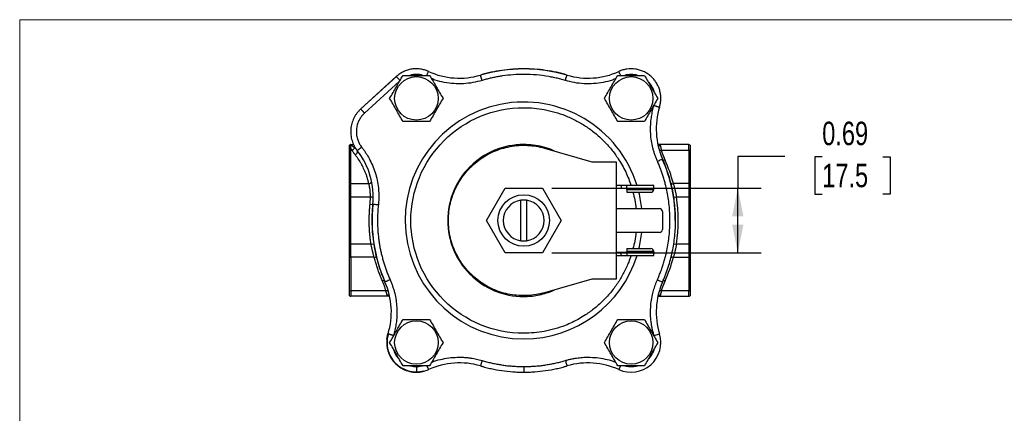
# Model space of a CAD drawing. Header units: inches. Extents: x 0 to 22, y 0 to 17.
# Tile 6 of 13: x 0 to 10.5, y 12.8 to 17. Entities that reach past the tile are written whole.
import ezdxf

# ---------------------------------------------------------------- set-up
doc = ezdxf.new("R2010")
doc.units = ezdxf.units.IN
doc.header["$LTSCALE"] = 2
doc.header["$MEASUREMENT"] = 0
doc.linetypes.add('SLD-Solid', pattern=[0])
doc.layers.add('DIMENSIONS', color=140, linetype='SLD-Solid', lineweight=25)
doc.layers.add('SLD-DEFPOINTS', color=7, linetype='Continuous')
doc.styles.add('SLDTEXTSTYLE0', font='TXT', dxfattribs={"width": 0.75})
doc.dimstyles.new('SLDDIMSTYLE6', dxfattribs={"dimtxt": 0.25, "dimasz": 0.3, "dimexe": 0, "dimexo": 0.0625, "dimgap": 0.0625, "dimtad": 0, "dimtih": 1, "dimtoh": 1, "dimrnd": 1e-09, "dimdsep": 46, "dimtxsty": 'SLDTEXTSTYLE0', "dimsah": 1, "dimcen": 0.09, "dimadec": 0, "dimazin": 2, "dimtfac": 1, "dimtofl": 0, "dimtmove": 0, "dimatfit": 3, "dimfxl": 0, "dimfrac": 2, "dimtolj": 1, "dimtzin": 12, "dimarcsym": 0})

# ---------------------------------------------------------------- blocks, each defined once
blk = doc.blocks.new('Block2')
at = {"color": 7, "linetype": 'SLD-Solid', "lineweight": 18}
for p in [(22, 17), (0, 0)]:
    blk.add_line(p, (0, 17), dxfattribs=at)
blk = doc.blocks.new('_D_7')
at = {"layer": 'DIMENSIONS'}
for p, q in [((8.132, 15.544), (7.632, 15.544)), ((7.632, 15.544), (7.632, 15.207)), ((8.529, 15.542), (8.452, 15.542)), ((8.452, 15.542), (8.452, 15.145)), ((9.175, 15.542), (9.251, 15.542)), ((9.251, 15.542), (9.251, 15.145)), ((5.656, 15.207), (7.882, 15.207)), ((7.632, 14.52), (7.632, 15.207)), ((8.452, 15.145), (8.529, 15.145)), ((9.251, 15.145), (9.175, 15.145)), ((5.656, 14.52), (7.882, 14.52))]:
    blk.add_line(p, q, dxfattribs=at)
for points in [[(7.632, 15.207), (7.572, 14.907), (7.692, 14.907)], [(7.632, 14.52), (7.692, 14.82), (7.572, 14.82)]]:
    blk.add_solid(points, dxfattribs=at)
at = {"layer": 'DIMENSIONS', "char_height": 0.25, "attachment_point": 1, "style": 'SLDTEXTSTYLE0'}
for s, insert in [('0.69', (8.529, 15.915)), ('17.5', (8.529, 15.468))]:
    blk.add_mtext(s, dxfattribs=dict(at, insert=insert))

msp = doc.modelspace()

# ---------------------------------------------------------------- linework, layer by layer
for p, q in [((6.368, 16.445), (6.366, 16.449)), ((3.624, 16.05), (4.002, 16.395)), ((4.003, 16.395), (3.625, 16.05)), ((4.038, 16.346), (3.665, 16.006)), ((6.742, 16.088), (6.745, 16.098)), ((3.505, 15.61), (3.505, 15.628)), ((3.505, 15.253), (3.505, 15.61)), ((3.521, 15.613), (3.521, 15.631)), ((3.521, 15.256), (3.521, 15.613)), ((3.521, 15.613), (3.532, 15.613)), ((5.578, 15.633), (6.079, 15.489)), ((7.111, 15.671), (6.806, 15.671)), ((6.821, 15.613), (7.111, 15.613)), ((7.111, 15.613), (7.111, 15.671)), ((7.111, 15.613), (7.111, 15.256)), ((7.127, 15.666), (7.127, 15.61)), ((7.127, 15.61), (7.127, 15.253)), ((6.079, 15.489), (6.339, 15.489)), ((6.339, 15.489), (6.339, 14.239)), ((3.505, 15.116), (3.505, 15.253)), ((3.521, 15.116), (3.521, 15.256)), ((3.521, 15.256), (3.711, 15.256)), ((4.96, 14.864), (5.159, 15.207)), ((5.159, 15.207), (5.556, 15.207)), ((5.556, 15.207), (5.754, 14.864)), ((6.393, 15.235), (6.339, 15.235)), ((6.393, 15.203), (6.339, 15.203)), ((6.393, 15.235), (6.393, 15.203)), ((6.453, 15.205), (6.453, 15.235)), ((6.739, 15.235), (6.453, 15.235)), ((6.453, 15.203), (6.453, 15.205)), ((6.453, 15.205), (6.739, 15.205)), ((6.739, 15.203), (6.453, 15.203)), ((6.453, 15.194), (6.739, 15.194)), ((6.453, 15.194), (6.453, 15.164)), ((6.739, 15.205), (6.739, 15.235)), ((6.739, 15.203), (6.739, 15.205)), ((7.111, 15.256), (6.947, 15.256)), ((7.111, 15.256), (7.111, 15.116)), ((7.127, 15.253), (7.127, 15.116)), ((3.505, 14.611), (3.505, 15.116)), ((3.505, 15.116), (3.521, 15.116)), ((3.521, 14.611), (3.521, 15.116)), ((3.521, 15.116), (3.728, 15.116)), ((3.728, 15.116), (3.757, 15.116)), ((5.327, 14.649), (5.327, 15.079)), ((5.387, 15.079), (5.387, 14.649)), ((6.453, 15.164), (6.709, 15.164)), ((6.949, 15.112), (6.98, 15.116)), ((6.98, 15.116), (7.111, 15.116)), ((7.111, 15.116), (7.111, 14.611)), ((7.127, 15.116), (7.111, 15.116)), ((7.127, 15.116), (7.127, 14.611)), ((3.724, 15.037), (3.755, 15.034)), ((6.339, 14.99), (6.8, 14.99)), ((5.159, 14.52), (4.96, 14.864)), ((5.754, 14.864), (5.556, 14.52)), ((6.83, 14.96), (6.83, 14.767)), ((6.8, 14.737), (6.339, 14.737)), ((3.505, 14.611), (3.521, 14.611)), ((3.505, 14.475), (3.505, 14.611)), ((3.734, 14.611), (3.521, 14.611)), ((3.521, 14.472), (3.521, 14.611)), ((3.734, 14.611), (3.765, 14.616)), ((6.453, 14.564), (6.709, 14.564)), ((6.453, 14.564), (6.453, 14.534)), ((6.949, 14.616), (6.98, 14.611)), ((7.111, 14.611), (6.98, 14.611)), ((7.111, 14.611), (7.111, 14.472)), ((7.127, 14.611), (7.111, 14.611)), ((7.127, 14.611), (7.127, 14.475)), ((3.505, 14.118), (3.505, 14.475)), ((3.768, 14.472), (3.521, 14.472)), ((3.521, 14.472), (3.521, 14.114)), ((5.556, 14.52), (5.159, 14.52)), ((6.339, 14.525), (6.393, 14.525)), ((6.339, 14.493), (6.393, 14.493)), ((6.393, 14.493), (6.393, 14.525)), ((6.739, 14.534), (6.453, 14.534)), ((6.453, 14.525), (6.739, 14.525)), ((6.453, 14.523), (6.453, 14.525)), ((6.739, 14.523), (6.453, 14.523)), ((6.453, 14.523), (6.453, 14.493)), ((6.453, 14.493), (6.739, 14.493)), ((6.739, 14.525), (6.739, 14.523)), ((6.739, 14.493), (6.739, 14.523)), ((6.947, 14.472), (7.111, 14.472)), ((7.111, 14.472), (7.111, 14.114)), ((7.127, 14.475), (7.127, 14.118)), ((6.079, 14.239), (5.578, 14.095)), ((6.339, 14.239), (6.079, 14.239)), ((6.777, 14.233), (6.832, 14.209)), ((3.505, 14.061), (3.505, 14.118)), ((3.893, 14.114), (3.521, 14.114)), ((3.521, 14.114), (3.521, 14.057)), ((3.908, 14.057), (3.521, 14.057)), ((6.806, 14.057), (7.111, 14.057)), ((7.111, 14.114), (6.821, 14.114)), ((7.111, 14.057), (7.111, 14.114)), ((7.127, 14.118), (7.127, 14.061)), ((3.972, 13.64), (3.97, 13.631)), ((6.742, 13.64), (6.8, 13.658)), ((6.745, 13.629), (6.742, 13.64)), ((4.328, 13.319), (4.346, 13.278)), ((6.386, 13.319), (6.368, 13.278))]:
    msp.add_line(p, q)
at = {"flags": 128}
for points in [[(3.56, 15.637), (3.56, 15.644), (3.561, 15.647)], [(3.564, 15.564), (3.571, 15.568), (3.578, 15.572), (3.583, 15.578), (3.587, 15.584), (3.59, 15.59), (3.591, 15.596), (3.591, 15.601), (3.589, 15.605)], [(3.902, 13.6), (3.904, 13.62), (3.914, 13.659)]]:
    msp.add_lwpolyline(points, dxfattribs=at)
for centre, radius in [((4.216, 16.163), 0.231), ((6.499, 16.163), 0.231), ((5.357, 14.864), 0.274), ((4.216, 13.565), 0.231), ((6.499, 13.565), 0.231)]:
    msp.add_circle(centre, radius)
for centre, radius, start, end in [((4.673, 17.165), 0.787, 245.4682, 286.5506), ((5.357, 14.864), 1.612, 73.5329, 106.4974), ((6.041, 17.165), 0.787, 253.4494, 294.5318), ((5.357, 14.864), 1.26, 17.1242, 270), ((7.552, 15.838), 0.787, 162.8532, 203.9356), ((3.521, 15.64), 0.031, 90, 121.073), ((3.521, 15.624), 0.0328, 99.9828, 118.7168), ((3.521, 15.594), 0.037, 89.7404, 115.3404), ((3.521, 15.572), 0.0411, 89.6752, 112.5679), ((3.521, 15.649), 0.022, 90.1023, 112.4189), ((3.507, 15.689), 0.0338, 283.3456, 305.78), ((3.545, 15.647), 0.0237, 91.1325, 140.6858), ((3.522, 15.652), 0.0406, 283.788, 338.1804), ((2.97, 15.119), 0.787, 353.886, 38.2142), ((6.768, 15.642), 0.0293, 44.1169, 58.0816), ((6.808, 15.687), 0.0316, 233.0424, 272.1318), ((6.815, 15.643), 0.0306, 230.4402, 281.2371), ((7.111, 15.64), 0.031, 58.927, 90), ((7.111, 15.572), 0.0411, 67.4321, 90.3248), ((5.357, 14.864), 1.611, 0, 23.9019), ((6.85, 15.53), 0.024, 213.3084, 290.1392), ((3.521, 15.215), 0.0411, 89.6752, 112.5679), ((3.709, 15.29), 0.034, 272.3363, 338.3442), ((6.709, 15.194), 0.03, 270, 0), ((6.94, 15.28), 0.0256, 204.4878, 285.1374), ((7.111, 15.215), 0.0411, 67.4321, 90.3248), ((5.357, 14.864), 0.217, 97.9454, 262.0546), ((5.357, 14.864), 0.217, 82.0546, 97.9454), ((5.357, 14.864), 0.217, 277.9454, 82.0546), ((5.357, 14.864), 1.26, 5.762, 13.7741), ((5.357, 14.864), 1.612, 173.947, 203.8327), ((6.8, 14.96), 0.03, 0, 90), ((6.8, 14.767), 0.03, 270, 0), ((5.357, 14.864), 1.26, 346.2259, 354.238), ((5.357, 14.864), 0.217, 262.0546, 277.9454), ((6.709, 14.534), 0.03, 0, 90), ((3.521, 14.513), 0.0411, 247.4321, 270.3248), ((3.774, 14.447), 0.0256, 24.4878, 105.1374), ((5.357, 14.864), 1.26, 270, 342.8758), ((6.94, 14.447), 0.0256, 74.8626, 155.5122), ((7.111, 14.513), 0.0411, 269.6752, 292.5679), ((3.863, 14.199), 0.024, 33.2414, 110.0997), ((3.163, 13.89), 0.787, 342.8532, 23.9356), ((7.552, 13.89), 0.787, 156.0644, 197.1468), ((6.85, 14.198), 0.024, 69.8608, 146.6916), ((3.521, 14.156), 0.0411, 247.4321, 270.3248), ((3.521, 14.088), 0.031, 238.927, 270), ((3.899, 14.085), 0.0303, 48.1912, 101.3135), ((3.906, 14.04), 0.0316, 53.0577, 92.0968), ((3.945, 14.086), 0.0292, 224.0913, 239.8087), ((6.768, 14.086), 0.0293, 301.9184, 315.8831), ((6.808, 14.04), 0.0316, 87.8682, 126.9576), ((6.815, 14.084), 0.0306, 78.7629, 129.5598), ((7.111, 14.156), 0.0411, 269.6752, 292.5679), ((7.111, 14.088), 0.031, 270, 301.073), ((4.215, 13.565), 0.311, 164.6514, 284.7876), ((6.499, 13.565), 0.315, 245.4682, 17.1468), ((4.673, 12.562), 0.787, 73.4494, 114.5318), ((6.041, 12.562), 0.787, 65.4682, 106.5506), ((4.216, 13.565), 0.315, 270, 294.5318)]:
    msp.add_arc(centre, radius, start, end)
for points, knots in [([(4.346, 16.449), (4.345, 16.45), (4.343, 16.451), (4.339, 16.452), (4.338, 16.453), (4.332, 16.455), (4.329, 16.457), (4.318, 16.461), (4.311, 16.463), (4.289, 16.469), (4.274, 16.473), (4.243, 16.477), (4.228, 16.478), (4.197, 16.478), (4.182, 16.476), (4.152, 16.472), (4.137, 16.468), (4.107, 16.459), (4.093, 16.453), (4.066, 16.44), (4.052, 16.433), (4.033, 16.42), (4.027, 16.415), (4.018, 16.408), (4.015, 16.406), (4.01, 16.402), (4.009, 16.401), (4.006, 16.398), (4.004, 16.397), (4.003, 16.395)], [0, 0, 0, 0, 0.015625, 0.015625, 0.03125, 0.03125, 0.0625, 0.0625, 0.125, 0.125, 0.25, 0.25, 0.375, 0.375, 0.5, 0.5, 0.625, 0.625, 0.75, 0.75, 0.875, 0.875, 0.9375, 0.9375, 0.96875, 0.96875, 0.984375, 0.984375, 1, 1, 1, 1]), ([(4.328, 16.408), (4.329, 16.411), (4.333, 16.42), (4.34, 16.434), (4.345, 16.447), (4.346, 16.448), (4.346, 16.449)], [0, 0, 0, 0, 0.104524, 0.403016, 0.701508, 1, 1, 1, 1]), ([(5.817, 16.411), (5.808, 16.414), (5.798, 16.416), (5.779, 16.422), (5.77, 16.424), (5.742, 16.431), (5.723, 16.436), (5.666, 16.448), (5.628, 16.455), (5.55, 16.467), (5.512, 16.471), (5.434, 16.476), (5.395, 16.478), (5.317, 16.478), (5.278, 16.476), (5.201, 16.471), (5.162, 16.466), (5.048, 16.45), (4.972, 16.433), (4.897, 16.411)], [0, 0, 0, 0, 0.03125, 0.03125, 0.0625, 0.0625, 0.125, 0.125, 0.25, 0.25, 0.375, 0.375, 0.5, 0.5, 0.625, 0.625, 0.75, 0.75, 1, 1, 1, 1]), ([(6.8, 16.07), (6.8, 16.071), (6.8, 16.071), (6.801, 16.073), (6.801, 16.074), (6.802, 16.077), (6.802, 16.079), (6.804, 16.084), (6.805, 16.088), (6.807, 16.099), (6.809, 16.106), (6.812, 16.129), (6.813, 16.144), (6.814, 16.174), (6.813, 16.189), (6.809, 16.219), (6.806, 16.234), (6.798, 16.263), (6.793, 16.277), (6.78, 16.305), (6.773, 16.318), (6.757, 16.343), (6.748, 16.355), (6.729, 16.379), (6.718, 16.389), (6.695, 16.409), (6.683, 16.418), (6.658, 16.435), (6.645, 16.442), (6.617, 16.455), (6.603, 16.46), (6.574, 16.469), (6.56, 16.472), (6.515, 16.479), (6.485, 16.479), (6.439, 16.473), (6.425, 16.469), (6.403, 16.463), (6.396, 16.461), (6.385, 16.457), (6.382, 16.455), (6.376, 16.453), (6.375, 16.452), (6.371, 16.451), (6.369, 16.45), (6.368, 16.449)], [0, 0, 0, 0, 0.003906, 0.003906, 0.007812, 0.007812, 0.015625, 0.015625, 0.03125, 0.03125, 0.0625, 0.0625, 0.125, 0.125, 0.1875, 0.1875, 0.25, 0.25, 0.3125, 0.3125, 0.375, 0.375, 0.4375, 0.4375, 0.5, 0.5, 0.5625, 0.5625, 0.625, 0.625, 0.6875, 0.6875, 0.75, 0.75, 0.875, 0.875, 0.9375, 0.9375, 0.96875, 0.96875, 0.984375, 0.984375, 0.992188, 0.992188, 1, 1, 1, 1]), ([(6.386, 16.408), (6.385, 16.411), (6.381, 16.42), (6.375, 16.434), (6.369, 16.447), (6.368, 16.448), (6.368, 16.449)], [0, 0, 0, 0, 0.104548, 0.403032, 0.701516, 1, 1, 1, 1]), ([(4.003, 16.395), (4.003, 16.395), (4.004, 16.395), (4.008, 16.39), (4.011, 16.387), (4.019, 16.378), (4.024, 16.373), (4.034, 16.362), (4.039, 16.356), (4.044, 16.351)], [0, 0, 0, 0, 0.25, 0.25, 0.5, 0.5, 0.75, 0.75, 1, 1, 1, 1]), ([(4.074, 16.408), (4.121, 16.408), (4.168, 16.408), (4.263, 16.408), (4.31, 16.408), (4.357, 16.408)], [0, 0, 0, 0, 0.5, 0.5, 1, 1, 1, 1]), ([(4.284, 16.408), (4.273, 16.411), (4.25, 16.417), (4.213, 16.418), (4.179, 16.416), (4.158, 16.411), (4.148, 16.408)], [0, 0, 0, 0, 0.248093, 0.519123, 0.790309, 1, 1, 1, 1]), ([(4.914, 16.353), (4.882, 16.345), (4.817, 16.328), (4.716, 16.317), (4.614, 16.318), (4.513, 16.332), (4.434, 16.35), (4.39, 16.368), (4.378, 16.373)], [0, 0, 0, 0, 0.183438, 0.368535, 0.554986, 0.741403, 0.926518, 1, 1, 1, 1]), ([(4.914, 16.353), (4.912, 16.361), (4.91, 16.368), (4.906, 16.382), (4.904, 16.389), (4.901, 16.399), (4.899, 16.404), (4.898, 16.409), (4.897, 16.411), (4.897, 16.411)], [0, 0, 0, 0, 0.25, 0.25, 0.5, 0.5, 0.75, 0.75, 1, 1, 1, 1]), ([(5.8, 16.353), (5.791, 16.356), (5.775, 16.361), (5.75, 16.367), (5.725, 16.374), (5.7, 16.379), (5.675, 16.385), (5.65, 16.39), (5.589, 16.401), (5.491, 16.414), (5.364, 16.419), (5.244, 16.415), (5.155, 16.405), (5.089, 16.395), (5.045, 16.386), (5.001, 16.377), (4.958, 16.366), (4.929, 16.357), (4.914, 16.353)], [0, 0, 0, 0, 0.028789, 0.057508, 0.086165, 0.114767, 0.143323, 0.171839, 0.200325, 0.350479, 0.500802, 0.625661, 0.750544, 0.800213, 0.849952, 0.899802, 0.949804, 1, 1, 1, 1]), ([(5.8, 16.353), (5.802, 16.36), (5.804, 16.367), (5.808, 16.382), (5.81, 16.388), (5.813, 16.4), (5.815, 16.404), (5.816, 16.41), (5.817, 16.411), (5.817, 16.411)], [0, 0, 0, 0, 0.25, 0.25, 0.5, 0.5, 0.75, 0.75, 1, 1, 1, 1]), ([(6.336, 16.373), (6.324, 16.368), (6.28, 16.35), (6.201, 16.332), (6.1, 16.318), (5.998, 16.317), (5.897, 16.328), (5.832, 16.345), (5.8, 16.353)], [0, 0, 0, 0, 0.073466, 0.258564, 0.445015, 0.631431, 0.816546, 1, 1, 1, 1]), ([(6.357, 16.408), (6.404, 16.408), (6.451, 16.408), (6.546, 16.408), (6.593, 16.408), (6.64, 16.408)], [0, 0, 0, 0, 0.5, 0.5, 1, 1, 1, 1]), ([(6.566, 16.408), (6.556, 16.411), (6.534, 16.416), (6.499, 16.418), (6.464, 16.416), (6.441, 16.411), (6.43, 16.408)], [0, 0, 0, 0, 0.227755, 0.49337, 0.759141, 1, 1, 1, 1]), ([(6.745, 16.227), (6.745, 16.229), (6.742, 16.242), (6.732, 16.267), (6.715, 16.299), (6.697, 16.325), (6.683, 16.338), (6.678, 16.343)], [0, 0, 0, 0, 0.038637, 0.307671, 0.576861, 0.845934, 1, 1, 1, 1]), ([(3.625, 16.05), (3.624, 16.049), (3.623, 16.049), (3.621, 16.047), (3.62, 16.046), (3.617, 16.043), (3.615, 16.042), (3.61, 16.036), (3.607, 16.032), (3.596, 16.021), (3.59, 16.013), (3.578, 15.997), (3.572, 15.989), (3.561, 15.971), (3.556, 15.962), (3.543, 15.935), (3.535, 15.916), (3.527, 15.886), (3.525, 15.876), (3.521, 15.856), (3.52, 15.846), (3.517, 15.815), (3.518, 15.795), (3.522, 15.754), (3.526, 15.734), (3.538, 15.695), (3.545, 15.676), (3.559, 15.649), (3.565, 15.64), (3.573, 15.627), (3.576, 15.623), (3.58, 15.616), (3.582, 15.614), (3.584, 15.611), (3.585, 15.61), (3.587, 15.608), (3.587, 15.607), (3.588, 15.606)], [0, 0, 0, 0, 0.007813, 0.007813, 0.015625, 0.015625, 0.03125, 0.03125, 0.0625, 0.0625, 0.125, 0.125, 0.1875, 0.1875, 0.25, 0.25, 0.375, 0.375, 0.4375, 0.4375, 0.5, 0.5, 0.625, 0.625, 0.75, 0.75, 0.875, 0.875, 0.9375, 0.9375, 0.96875, 0.96875, 0.984375, 0.984375, 0.992188, 0.992188, 1, 1, 1, 1]), ([(3.665, 16.006), (3.664, 16.007), (3.662, 16.009), (3.658, 16.013), (3.655, 16.017), (3.65, 16.022), (3.646, 16.027), (3.641, 16.032), (3.637, 16.037), (3.633, 16.041), (3.629, 16.045), (3.627, 16.048), (3.625, 16.05), (3.625, 16.05), (3.625, 16.05)], [0, 0, 0, 0, 0.048434, 0.103541, 0.16565, 0.234998, 0.311665, 0.395508, 0.486083, 0.582592, 0.683861, 0.788375, 0.894374, 1, 1, 1, 1]), ([(5.357, 13.664), (5.039, 13.664), (4.734, 13.79), (4.283, 14.24), (4.157, 14.545), (4.157, 15.182), (4.283, 15.487), (4.734, 15.937), (5.039, 16.064), (5.357, 16.064)], [0, 0, 0, 0, 0.25, 0.25, 0.5, 0.5, 0.75, 0.75, 1, 1, 1, 1]), ([(5.357, 16.064), (5.394, 16.063), (5.467, 16.061), (5.578, 16.045), (5.689, 16.019), (5.801, 15.981), (5.91, 15.931), (6.016, 15.869), (6.115, 15.797), (6.207, 15.714), (6.29, 15.622), (6.355, 15.533), (6.404, 15.452), (6.441, 15.38), (6.473, 15.308), (6.489, 15.258), (6.497, 15.235)], [0, 0, 0, 0, 0.072835, 0.145676, 0.222881, 0.300099, 0.380521, 0.460958, 0.543091, 0.625239, 0.707373, 0.78952, 0.843187, 0.896738, 0.950417, 1, 1, 1, 1]), ([(6.777, 15.494), (6.775, 15.5), (6.77, 15.512), (6.763, 15.529), (6.756, 15.547), (6.75, 15.564), (6.744, 15.582), (6.739, 15.6), (6.733, 15.618), (6.724, 15.655), (6.713, 15.711), (6.705, 15.788), (6.704, 15.864), (6.709, 15.925), (6.715, 15.97), (6.72, 16), (6.726, 16.029), (6.734, 16.059), (6.739, 16.078), (6.742, 16.088)], [0, 0, 0, 0, 0.031052, 0.062059, 0.093037, 0.124, 0.154965, 0.185945, 0.216958, 0.248018, 0.373994, 0.500004, 0.62598, 0.75199, 0.80165, 0.851217, 0.900756, 0.95033, 1, 1, 1, 1]), ([(6.742, 16.088), (6.744, 16.087), (6.747, 16.086), (6.752, 16.085), (6.756, 16.083), (6.761, 16.082), (6.765, 16.081), (6.769, 16.079), (6.773, 16.078), (6.777, 16.077), (6.78, 16.076), (6.783, 16.075), (6.786, 16.074), (6.789, 16.073), (6.791, 16.073), (6.793, 16.072), (6.794, 16.072), (6.796, 16.071), (6.797, 16.071), (6.798, 16.07), (6.798, 16.07), (6.799, 16.07), (6.799, 16.07), (6.799, 16.07), (6.8, 16.07), (6.8, 16.07), (6.8, 16.07)], [0, 0, 0, 0, 0.051819, 0.10399, 0.156295, 0.208514, 0.260425, 0.311811, 0.362465, 0.412193, 0.46082, 0.508188, 0.554164, 0.598635, 0.64151, 0.682722, 0.72222, 0.759976, 0.795974, 0.830215, 0.862709, 0.89348, 0.922557, 0.949975, 0.975775, 1, 1, 1, 1]), ([(3.665, 16.006), (3.663, 16.004), (3.658, 15.999), (3.651, 15.992), (3.644, 15.984), (3.637, 15.977), (3.631, 15.969), (3.626, 15.961), (3.62, 15.953), (3.615, 15.944), (3.61, 15.935), (3.603, 15.922), (3.595, 15.904), (3.587, 15.88), (3.582, 15.856), (3.579, 15.831), (3.578, 15.806), (3.579, 15.781), (3.583, 15.756), (3.588, 15.733), (3.596, 15.713), (3.603, 15.694), (3.613, 15.677), (3.623, 15.66), (3.631, 15.649), (3.635, 15.643)], [0, 0, 0, 0, 0.02536, 0.050549, 0.075599, 0.100546, 0.125424, 0.150269, 0.175115, 0.199997, 0.224952, 0.250012, 0.312269, 0.37458, 0.437177, 0.499827, 0.562045, 0.624316, 0.686924, 0.749586, 0.799679, 0.849484, 0.899285, 0.949364, 1, 1, 1, 1]), ([(4.357, 15.917), (4.31, 15.917), (4.263, 15.917), (4.168, 15.917), (4.121, 15.917), (4.074, 15.917)], [0, 0, 0, 0, 0.5, 0.5, 1, 1, 1, 1]), ([(6.64, 15.917), (6.593, 15.917), (6.546, 15.917), (6.451, 15.917), (6.404, 15.917), (6.357, 15.917)], [0, 0, 0, 0, 0.5, 0.5, 1, 1, 1, 1]), ([(3.505, 15.666), (3.506, 15.666), (3.509, 15.668), (3.511, 15.669), (3.513, 15.669)], [0, 0, 0, 0, 0.4701757, 1, 1, 1, 1]), ([(3.521, 15.671), (3.525, 15.671), (3.533, 15.671), (3.541, 15.671), (3.545, 15.671)], [0, 0, 0, 0, 0.499999, 1, 1, 1, 1]), ([(3.532, 15.613), (3.531, 15.615), (3.529, 15.618), (3.526, 15.622), (3.523, 15.627), (3.522, 15.63), (3.521, 15.631)], [0, 0, 0, 0, 0.2467521, 0.4955418, 0.7465619, 1, 1, 1, 1]), ([(3.527, 15.662), (3.532, 15.659), (3.538, 15.655), (3.549, 15.647), (3.554, 15.642), (3.56, 15.637)], [0, 0, 0, 0, 0.5, 0.5, 1, 1, 1, 1]), ([(3.564, 15.564), (3.562, 15.567), (3.558, 15.572), (3.553, 15.58), (3.547, 15.588), (3.542, 15.596), (3.537, 15.605), (3.534, 15.61), (3.532, 15.613)], [0, 0, 0, 0, 0.163708, 0.328482, 0.494411, 0.661583, 0.830085, 1, 1, 1, 1]), ([(3.56, 15.637), (3.563, 15.635), (3.567, 15.632), (3.572, 15.627), (3.575, 15.624), (3.576, 15.622)], [0, 0, 0, 0, 0.5, 0.5, 1, 1, 1, 1]), ([(3.635, 15.643), (3.623, 15.634), (3.611, 15.624), (3.593, 15.61), (3.588, 15.606), (3.588, 15.606)], [0, 0, 0, 0, 0.5, 0.5, 1, 1, 1, 1]), ([(3.635, 15.643), (3.639, 15.639), (3.646, 15.629), (3.657, 15.615), (3.667, 15.6), (3.677, 15.585), (3.687, 15.57), (3.697, 15.554), (3.706, 15.539), (3.714, 15.523), (3.733, 15.488), (3.758, 15.432), (3.785, 15.354), (3.804, 15.273), (3.813, 15.208), (3.816, 15.159), (3.817, 15.126), (3.817, 15.094), (3.815, 15.062), (3.813, 15.04), (3.812, 15.029)], [0, 0, 0, 0, 0.027576, 0.05511, 0.082612, 0.110097, 0.137577, 0.165063, 0.192569, 0.220107, 0.24769, 0.373831, 0.500005, 0.626147, 0.752321, 0.801924, 0.851421, 0.900884, 0.950386, 1, 1, 1, 1]), ([(5.357, 15.672), (5.143, 15.672), (4.937, 15.587), (4.634, 15.284), (4.549, 15.078), (4.549, 14.649), (4.634, 14.444), (4.937, 14.14), (5.143, 14.055), (5.357, 14.055)], [0, 0, 0, 0, 0.25, 0.25, 0.5, 0.5, 0.75, 0.75, 1, 1, 1, 1]), ([(4.557, 14.864), (4.557, 14.926), (4.564, 14.987), (4.578, 15.047), (4.593, 15.107), (4.614, 15.165), (4.641, 15.221), (4.669, 15.276), (4.702, 15.328), (4.742, 15.375), (4.782, 15.423), (4.826, 15.465), (4.876, 15.503), (4.925, 15.54), (4.978, 15.571), (5.035, 15.596), (5.092, 15.621), (5.151, 15.639), (5.212, 15.65), (5.272, 15.662), (5.334, 15.666), (5.396, 15.663), (5.458, 15.66), (5.518, 15.65), (5.578, 15.633)], [0, 0, 0, 0, 0.125, 0.125, 0.125, 0.25, 0.25, 0.25, 0.375, 0.375, 0.375, 0.5, 0.5, 0.5, 0.625, 0.625, 0.625, 0.75, 0.75, 0.75, 0.875, 0.875, 0.875, 1, 1, 1, 1]), ([(5.684, 15.602), (5.674, 15.607), (5.633, 15.626), (5.557, 15.649), (5.457, 15.669), (5.39, 15.671), (5.357, 15.672)], [0, 0, 0, 0, 0.094428, 0.404941, 0.707013, 1, 1, 1, 1]), ([(6.806, 15.671), (6.801, 15.671), (6.793, 15.671), (6.787, 15.671), (6.785, 15.671)], [0, 0, 0, 0, 0.659129, 1, 1, 1, 1]), ([(6.806, 15.671), (6.806, 15.671), (6.806, 15.671), (6.806, 15.67), (6.806, 15.669), (6.806, 15.668), (6.807, 15.666), (6.807, 15.664), (6.808, 15.661), (6.808, 15.659), (6.809, 15.657), (6.809, 15.656)], [0, 0, 0, 0, 0.115632, 0.230109, 0.343441, 0.455639, 0.566713, 0.676675, 0.785535, 0.893306, 1, 1, 1, 1]), ([(6.809, 15.656), (6.809, 15.655), (6.81, 15.653), (6.811, 15.649), (6.812, 15.645), (6.813, 15.641), (6.814, 15.637), (6.815, 15.632), (6.816, 15.628), (6.818, 15.623), (6.819, 15.618), (6.82, 15.615), (6.821, 15.613)], [0, 0, 0, 0, 0.10571, 0.210108, 0.31321, 0.41503, 0.515586, 0.614893, 0.712969, 0.809833, 0.905504, 1, 1, 1, 1]), ([(3.711, 15.256), (3.709, 15.261), (3.707, 15.273), (3.703, 15.289), (3.698, 15.306), (3.693, 15.322), (3.688, 15.339), (3.682, 15.355), (3.676, 15.371), (3.669, 15.387), (3.662, 15.403), (3.654, 15.422), (3.643, 15.444), (3.629, 15.469), (3.614, 15.494), (3.599, 15.518), (3.582, 15.541), (3.57, 15.557), (3.564, 15.564)], [0, 0, 0, 0, 0.0521248, 0.1040058, 0.1556573, 0.2070937, 0.2583297, 0.30938, 0.3602597, 0.4109838, 0.4615677, 0.5120266, 0.5954815, 0.6779821, 0.7596046, 0.8404274, 0.9205315, 1, 1, 1, 1]), ([(6.777, 15.494), (6.785, 15.497), (6.792, 15.501), (6.805, 15.506), (6.811, 15.509), (6.821, 15.514), (6.825, 15.515), (6.831, 15.518), (6.832, 15.519), (6.832, 15.519)], [0, 0, 0, 0, 0.25, 0.25, 0.5, 0.5, 0.75, 0.75, 1, 1, 1, 1]), ([(6.777, 14.233), (6.781, 14.241), (6.788, 14.256), (6.797, 14.28), (6.806, 14.303), (6.815, 14.326), (6.824, 14.35), (6.832, 14.374), (6.839, 14.397), (6.847, 14.421), (6.854, 14.445), (6.86, 14.469), (6.866, 14.494), (6.872, 14.518), (6.887, 14.587), (6.905, 14.702), (6.914, 14.864), (6.905, 15.026), (6.886, 15.148), (6.867, 15.231), (6.856, 15.276), (6.843, 15.32), (6.828, 15.365), (6.813, 15.408), (6.796, 15.452), (6.784, 15.48), (6.777, 15.494)], [0, 0, 0, 0, 0.0194, 0.038762, 0.05809, 0.077391, 0.096669, 0.115928, 0.135175, 0.154413, 0.173647, 0.192884, 0.212127, 0.231383, 0.250655, 0.375338, 0.500039, 0.624969, 0.749916, 0.785607, 0.821257, 0.856897, 0.89256, 0.928277, 0.96408, 1, 1, 1, 1]), ([(6.832, 14.209), (6.835, 14.215), (6.838, 14.222), (6.843, 14.235), (6.846, 14.241), (6.854, 14.261), (6.86, 14.274), (6.875, 14.313), (6.884, 14.34), (6.91, 14.42), (6.924, 14.475), (6.942, 14.557), (6.947, 14.585), (6.956, 14.641), (6.959, 14.669), (6.968, 14.752), (6.971, 14.808), (6.971, 14.92), (6.968, 14.975), (6.959, 15.059), (6.956, 15.087), (6.947, 15.143), (6.942, 15.171), (6.913, 15.308), (6.878, 15.415), (6.832, 15.519)], [0, 0, 0, 0, 0.015625, 0.015625, 0.03125, 0.03125, 0.0625, 0.0625, 0.125, 0.125, 0.25, 0.25, 0.3125, 0.3125, 0.375, 0.375, 0.5, 0.5, 0.625, 0.625, 0.6875, 0.6875, 0.75, 0.75, 1, 1, 1, 1]), ([(3.728, 15.116), (3.728, 15.119), (3.728, 15.125), (3.728, 15.133), (3.727, 15.141), (3.727, 15.15), (3.726, 15.158), (3.726, 15.167), (3.725, 15.175), (3.724, 15.184), (3.723, 15.195), (3.72, 15.209), (3.718, 15.225), (3.714, 15.241), (3.712, 15.25), (3.711, 15.256)], [0, 0, 0, 0, 0.052829, 0.106306, 0.160443, 0.21525, 0.27074, 0.326922, 0.383807, 0.441404, 0.499723, 0.618339, 0.748701, 0.856023, 1, 1, 1, 1]), ([(6.453, 15.235), (6.445, 15.235), (6.437, 15.235), (6.43, 15.235), (6.423, 15.235), (6.416, 15.235), (6.411, 15.235), (6.405, 15.235), (6.401, 15.235), (6.398, 15.235), (6.395, 15.235), (6.393, 15.235), (6.393, 15.235)], [0, 0, 0, 0, 0.25, 0.25, 0.25, 0.5, 0.5, 0.5, 0.75, 0.75, 0.75, 1, 1, 1, 1]), ([(6.453, 15.203), (6.445, 15.203), (6.437, 15.203), (6.43, 15.203), (6.423, 15.203), (6.416, 15.203), (6.411, 15.203), (6.405, 15.203), (6.401, 15.203), (6.398, 15.203), (6.395, 15.203), (6.393, 15.203), (6.393, 15.203)], [0, 0, 0, 0, 0.25, 0.25, 0.25, 0.5, 0.5, 0.5, 0.75, 0.75, 0.75, 1, 1, 1, 1]), ([(6.453, 15.194), (6.453, 15.195), (6.453, 15.198), (6.453, 15.201), (6.453, 15.203)], [0, 0, 0, 0, 0.5021474, 1, 1, 1, 1]), ([(6.739, 15.194), (6.739, 15.195), (6.739, 15.198), (6.739, 15.201), (6.739, 15.203)], [0, 0, 0, 0, 0.5021474, 1, 1, 1, 1]), ([(6.947, 15.256), (6.947, 15.254), (6.949, 15.249), (6.951, 15.24), (6.955, 15.227), (6.959, 15.211), (6.964, 15.194), (6.968, 15.176), (6.971, 15.161), (6.974, 15.146), (6.977, 15.131), (6.979, 15.121), (6.98, 15.116)], [0, 0, 0, 0, 0.054992, 0.132515, 0.232563, 0.35513, 0.500208, 0.608365, 0.712415, 0.812365, 0.908224, 1, 1, 1, 1]), ([(3.724, 15.037), (3.724, 15.042), (3.725, 15.053), (3.726, 15.069), (3.727, 15.085), (3.728, 15.1), (3.728, 15.111), (3.728, 15.116)], [0, 0, 0, 0, 0.200089, 0.400044, 0.599956, 0.799911, 1, 1, 1, 1]), ([(6.518, 15.164), (6.525, 15.137), (6.54, 15.08), (6.546, 15.021), (6.55, 14.99)], [0, 0, 0, 0, 0.474946, 1, 1, 1, 1]), ([(3.734, 14.611), (3.733, 14.619), (3.731, 14.635), (3.727, 14.658), (3.725, 14.682), (3.722, 14.705), (3.72, 14.729), (3.718, 14.753), (3.717, 14.776), (3.716, 14.8), (3.715, 14.83), (3.714, 14.866), (3.715, 14.909), (3.717, 14.952), (3.72, 14.994), (3.722, 15.023), (3.724, 15.037)], [0, 0, 0, 0, 0.055595, 0.111154, 0.166687, 0.222206, 0.277724, 0.333251, 0.388799, 0.444379, 0.500005, 0.600047, 0.7, 0.799932, 0.899909, 1, 1, 1, 1]), ([(3.752, 15.036), (3.751, 15.027), (3.75, 15.018), (3.749, 15.001), (3.748, 14.992), (3.746, 14.965), (3.745, 14.948), (3.743, 14.895), (3.743, 14.859), (3.745, 14.753), (3.752, 14.683), (3.768, 14.578), (3.775, 14.543), (3.79, 14.475), (3.799, 14.441), (3.819, 14.373), (3.83, 14.34), (3.848, 14.29), (3.855, 14.274), (3.865, 14.249), (3.868, 14.241), (3.875, 14.225), (3.878, 14.217), (3.882, 14.209)], [0, 0, 0, 0, 0.03125, 0.03125, 0.0625, 0.0625, 0.125, 0.125, 0.25, 0.25, 0.5, 0.5, 0.625, 0.625, 0.75, 0.75, 0.875, 0.875, 0.9375, 0.9375, 0.96875, 0.96875, 1, 1, 1, 1]), ([(3.812, 15.029), (3.805, 15.03), (3.797, 15.031), (3.783, 15.032), (3.776, 15.033), (3.764, 15.034), (3.759, 15.035), (3.754, 15.035), (3.752, 15.036), (3.752, 15.036)], [0, 0, 0, 0, 0.25, 0.25, 0.5, 0.5, 0.75, 0.75, 1, 1, 1, 1]), ([(3.812, 15.029), (3.811, 15.021), (3.809, 15.004), (3.807, 14.978), (3.806, 14.953), (3.804, 14.927), (3.803, 14.902), (3.803, 14.876), (3.803, 14.851), (3.803, 14.825), (3.804, 14.8), (3.806, 14.774), (3.807, 14.749), (3.809, 14.724), (3.812, 14.698), (3.815, 14.673), (3.818, 14.648), (3.823, 14.616), (3.829, 14.578), (3.838, 14.534), (3.849, 14.49), (3.86, 14.446), (3.873, 14.403), (3.887, 14.36), (3.902, 14.317), (3.919, 14.275), (3.931, 14.247), (3.937, 14.233)], [0, 0, 0, 0, 0.031538, 0.063005, 0.094408, 0.125756, 0.157057, 0.188319, 0.219552, 0.250763, 0.28196, 0.313153, 0.34435, 0.375558, 0.406788, 0.438046, 0.469341, 0.500683, 0.556219, 0.611631, 0.666966, 0.722272, 0.777595, 0.832983, 0.888482, 0.944139, 1, 1, 1, 1]), ([(5.578, 14.095), (5.518, 14.078), (5.458, 14.068), (5.396, 14.065), (5.334, 14.062), (5.272, 14.066), (5.212, 14.077), (5.151, 14.088), (5.092, 14.106), (5.035, 14.131), (4.978, 14.156), (4.925, 14.187), (4.876, 14.225), (4.826, 14.262), (4.782, 14.304), (4.742, 14.352), (4.702, 14.4), (4.669, 14.451), (4.641, 14.507), (4.613, 14.562), (4.593, 14.62), (4.578, 14.68), (4.564, 14.741), (4.557, 14.802), (4.557, 14.864)], [0, 0, 0, 0, 0.125, 0.125, 0.125, 0.25, 0.25, 0.25, 0.375, 0.375, 0.375, 0.5, 0.5, 0.5, 0.625, 0.625, 0.625, 0.75, 0.75, 0.75, 0.875, 0.875, 0.875, 1, 1, 1, 1]), ([(6.55, 14.737), (6.546, 14.706), (6.54, 14.648), (6.525, 14.591), (6.518, 14.564)], [0, 0, 0, 0, 0.525054, 1, 1, 1, 1]), ([(3.768, 14.472), (3.767, 14.474), (3.765, 14.479), (3.763, 14.488), (3.759, 14.5), (3.755, 14.516), (3.751, 14.534), (3.746, 14.551), (3.743, 14.567), (3.74, 14.582), (3.737, 14.597), (3.735, 14.606), (3.734, 14.611)], [0, 0, 0, 0, 0.054992, 0.132515, 0.232563, 0.35513, 0.500208, 0.608365, 0.712415, 0.812365, 0.908224, 1, 1, 1, 1]), ([(6.98, 14.611), (6.98, 14.608), (6.978, 14.603), (6.977, 14.594), (6.975, 14.585), (6.973, 14.576), (6.971, 14.566), (6.969, 14.556), (6.966, 14.546), (6.963, 14.533), (6.96, 14.518), (6.956, 14.503), (6.952, 14.491), (6.949, 14.481), (6.947, 14.475), (6.947, 14.472)], [0, 0, 0, 0, 0.053352, 0.109321, 0.16791, 0.229121, 0.292955, 0.359416, 0.428502, 0.500217, 0.625252, 0.750399, 0.834447, 0.917646, 1, 1, 1, 1]), ([(3.855, 14.222), (3.851, 14.229), (3.845, 14.244), (3.836, 14.266), (3.827, 14.289), (3.818, 14.311), (3.81, 14.334), (3.802, 14.356), (3.794, 14.379), (3.787, 14.402), (3.78, 14.425), (3.774, 14.448), (3.77, 14.464), (3.768, 14.472)], [0, 0, 0, 0, 0.089897, 0.179963, 0.270209, 0.360647, 0.451287, 0.542142, 0.633221, 0.724535, 0.816096, 0.907914, 1, 1, 1, 1]), ([(6.497, 14.493), (6.489, 14.469), (6.469, 14.407), (6.424, 14.311), (6.363, 14.205), (6.29, 14.106), (6.207, 14.014), (6.115, 13.931), (6.026, 13.866), (5.945, 13.817), (5.873, 13.779), (5.788, 13.742), (5.689, 13.709), (5.578, 13.683), (5.467, 13.667), (5.394, 13.665), (5.357, 13.664)], [0, 0, 0, 0, 0.049583, 0.130005, 0.210441, 0.292575, 0.374723, 0.456857, 0.539004, 0.592671, 0.646222, 0.699901, 0.777106, 0.854324, 0.927158, 1, 1, 1, 1]), ([(6.393, 14.525), (6.393, 14.525), (6.395, 14.525), (6.398, 14.525), (6.401, 14.525), (6.405, 14.525), (6.411, 14.525), (6.416, 14.525), (6.423, 14.525), (6.43, 14.525), (6.437, 14.525), (6.445, 14.525), (6.453, 14.525)], [0, 0, 0, 0, 0.25, 0.25, 0.25, 0.5, 0.5, 0.5, 0.75, 0.75, 0.75, 1, 1, 1, 1]), ([(6.393, 14.493), (6.393, 14.493), (6.395, 14.493), (6.398, 14.493), (6.401, 14.493), (6.405, 14.493), (6.411, 14.493), (6.416, 14.493), (6.423, 14.493), (6.43, 14.493), (6.437, 14.493), (6.445, 14.493), (6.453, 14.493)], [0, 0, 0, 0, 0.25, 0.25, 0.25, 0.5, 0.5, 0.5, 0.75, 0.75, 0.75, 1, 1, 1, 1]), ([(6.453, 14.525), (6.453, 14.526), (6.453, 14.529), (6.453, 14.532), (6.453, 14.534)], [0, 0, 0, 0, 0.497853, 1, 1, 1, 1]), ([(6.739, 14.525), (6.739, 14.526), (6.739, 14.529), (6.739, 14.532), (6.739, 14.534)], [0, 0, 0, 0, 0.497853, 1, 1, 1, 1]), ([(3.937, 14.233), (3.93, 14.23), (3.922, 14.227), (3.909, 14.221), (3.903, 14.218), (3.893, 14.214), (3.889, 14.212), (3.883, 14.21), (3.882, 14.209), (3.882, 14.209)], [0, 0, 0, 0, 0.25, 0.25, 0.5, 0.5, 0.75, 0.75, 1, 1, 1, 1]), ([(3.937, 14.233), (3.939, 14.227), (3.944, 14.216), (3.951, 14.198), (3.958, 14.181), (3.964, 14.163), (3.97, 14.145), (3.976, 14.127), (3.981, 14.109), (3.99, 14.072), (4.001, 14.016), (4.009, 13.94), (4.01, 13.863), (4.006, 13.802), (3.999, 13.757), (3.994, 13.727), (3.988, 13.698), (3.98, 13.669), (3.975, 13.65), (3.972, 13.64)], [0, 0, 0, 0, 0.031052, 0.062059, 0.093037, 0.124, 0.154965, 0.185945, 0.216958, 0.248018, 0.373994, 0.500004, 0.62598, 0.75199, 0.80165, 0.851217, 0.900756, 0.95033, 1, 1, 1, 1]), ([(6.742, 13.64), (6.74, 13.646), (6.737, 13.658), (6.732, 13.676), (6.727, 13.694), (6.723, 13.713), (6.719, 13.731), (6.716, 13.75), (6.713, 13.768), (6.708, 13.806), (6.704, 13.863), (6.705, 13.94), (6.713, 14.016), (6.725, 14.076), (6.736, 14.12), (6.745, 14.149), (6.755, 14.177), (6.765, 14.206), (6.773, 14.224), (6.777, 14.233)], [0, 0, 0, 0, 0.031052, 0.062059, 0.093037, 0.124, 0.154964, 0.185945, 0.216958, 0.248017, 0.373993, 0.500004, 0.62598, 0.75199, 0.80165, 0.851218, 0.900756, 0.95033, 1, 1, 1, 1]), ([(3.893, 14.114), (3.891, 14.12), (3.888, 14.13), (3.884, 14.146), (3.878, 14.161), (3.873, 14.177), (3.867, 14.192), (3.861, 14.207), (3.857, 14.217), (3.855, 14.222)], [0, 0, 0, 0, 0.144492, 0.288378, 0.431693, 0.574476, 0.716762, 0.858591, 1, 1, 1, 1]), ([(3.904, 14.072), (3.904, 14.073), (3.904, 14.075), (3.903, 14.079), (3.902, 14.082), (3.901, 14.086), (3.9, 14.091), (3.898, 14.095), (3.897, 14.1), (3.896, 14.104), (3.894, 14.109), (3.893, 14.113), (3.893, 14.114)], [0, 0, 0, 0, 0.105822, 0.210309, 0.313474, 0.415333, 0.515903, 0.615199, 0.713238, 0.810039, 0.90562, 1, 1, 1, 1]), ([(3.908, 14.057), (3.908, 14.057), (3.908, 14.057), (3.907, 14.057), (3.907, 14.058), (3.907, 14.06), (3.907, 14.062), (3.906, 14.064), (3.906, 14.066), (3.905, 14.069), (3.905, 14.071), (3.904, 14.072)], [0, 0, 0, 0, 0.115735, 0.230291, 0.343676, 0.455901, 0.566977, 0.676913, 0.785721, 0.893413, 1, 1, 1, 1]), ([(3.928, 14.057), (3.926, 14.057), (3.92, 14.057), (3.913, 14.057), (3.908, 14.057)], [0, 0, 0, 0, 0.298275, 1, 1, 1, 1]), ([(5.357, 14.055), (5.382, 14.056), (5.431, 14.057), (5.506, 14.068), (5.581, 14.086), (5.641, 14.105), (5.674, 14.121), (5.684, 14.125)], [0, 0, 0, 0, 0.219784, 0.439598, 0.672563, 0.905589, 1, 1, 1, 1]), ([(6.786, 14.057), (6.788, 14.057), (6.794, 14.057), (6.801, 14.057), (6.806, 14.057)], [0, 0, 0, 0, 0.2985143, 1, 1, 1, 1]), ([(6.809, 14.072), (6.809, 14.071), (6.808, 14.069), (6.808, 14.066), (6.807, 14.064), (6.807, 14.062), (6.806, 14.06), (6.806, 14.058), (6.806, 14.057), (6.806, 14.057), (6.806, 14.057), (6.806, 14.057)], [0, 0, 0, 0, 0.1066939, 0.214465, 0.3233254, 0.4332869, 0.5443609, 0.6565586, 0.7698908, 0.8843679, 1, 1, 1, 1]), ([(6.821, 14.114), (6.82, 14.113), (6.819, 14.109), (6.818, 14.103), (6.816, 14.098), (6.815, 14.093), (6.813, 14.088), (6.812, 14.084), (6.811, 14.079), (6.81, 14.075), (6.809, 14.073), (6.809, 14.072)], [0, 0, 0, 0, 0.105068, 0.211589, 0.319588, 0.429091, 0.540124, 0.652709, 0.766869, 0.882626, 1, 1, 1, 1]), ([(4.074, 13.81), (4.121, 13.81), (4.168, 13.81), (4.263, 13.81), (4.31, 13.81), (4.357, 13.81)], [0, 0, 0, 0, 0.5, 0.5, 1, 1, 1, 1]), ([(6.357, 13.81), (6.404, 13.81), (6.451, 13.81), (6.546, 13.81), (6.593, 13.81), (6.64, 13.81)], [0, 0, 0, 0, 0.5, 0.5, 1, 1, 1, 1]), ([(3.915, 13.658), (3.914, 13.656), (3.914, 13.655), (3.913, 13.652), (3.912, 13.65), (3.911, 13.646), (3.91, 13.643), (3.908, 13.634), (3.907, 13.628), (3.904, 13.61), (3.902, 13.598), (3.9, 13.561), (3.901, 13.536), (3.907, 13.5), (3.91, 13.488), (3.917, 13.465), (3.921, 13.453), (3.935, 13.419), (3.947, 13.398), (3.969, 13.368), (3.977, 13.359), (3.994, 13.341), (4.003, 13.332), (4.022, 13.316), (4.031, 13.309), (4.052, 13.295), (4.063, 13.289), (4.095, 13.272), (4.118, 13.264), (4.154, 13.256), (4.167, 13.253), (4.185, 13.251), (4.191, 13.251), (4.2, 13.25), (4.203, 13.25), (4.208, 13.25), (4.21, 13.25), (4.213, 13.25), (4.214, 13.25), (4.216, 13.25)], [0, 0, 0, 0, 0.007812, 0.007812, 0.015625, 0.015625, 0.03125, 0.03125, 0.0625, 0.0625, 0.125, 0.125, 0.25, 0.25, 0.3125, 0.3125, 0.375, 0.375, 0.5, 0.5, 0.5625, 0.5625, 0.625, 0.625, 0.6875, 0.6875, 0.75, 0.75, 0.875, 0.875, 0.9375, 0.9375, 0.96875, 0.96875, 0.984375, 0.984375, 0.992188, 0.992188, 1, 1, 1, 1]), ([(3.972, 13.64), (3.97, 13.64), (3.967, 13.641), (3.962, 13.643), (3.957, 13.645), (3.951, 13.646), (3.944, 13.648), (3.938, 13.65), (3.932, 13.652), (3.926, 13.654), (3.921, 13.656), (3.917, 13.657), (3.915, 13.657), (3.915, 13.658), (3.915, 13.658)], [0, 0, 0, 0, 0.049269, 0.105105, 0.167823, 0.23764, 0.314618, 0.398591, 0.489099, 0.585337, 0.686139, 0.790011, 0.895234, 1, 1, 1, 1]), ([(6.678, 13.384), (6.683, 13.389), (6.696, 13.402), (6.714, 13.427), (6.732, 13.46), (6.742, 13.485), (6.745, 13.499), (6.745, 13.501)], [0, 0, 0, 0, 0.148641, 0.411917, 0.686351, 0.960935, 1, 1, 1, 1]), ([(3.972, 13.496), (3.975, 13.486), (3.982, 13.456), (4.004, 13.418), (4.026, 13.396), (4.034, 13.388)], [0, 0, 0, 0, 0.254803, 0.723865, 1, 1, 1, 1]), ([(4.378, 13.355), (4.387, 13.359), (4.424, 13.374), (4.493, 13.391), (4.582, 13.407), (4.643, 13.408), (4.673, 13.409)], [0, 0, 0, 0, 0.099079, 0.399398, 0.699681, 1, 1, 1, 1]), ([(4.673, 13.409), (4.679, 13.409), (4.691, 13.409), (4.708, 13.409), (4.726, 13.408), (4.743, 13.406), (4.76, 13.405), (4.778, 13.403), (4.799, 13.4), (4.825, 13.396), (4.855, 13.39), (4.885, 13.383), (4.905, 13.377), (4.914, 13.374)], [0, 0, 0, 0, 0.071495, 0.142918, 0.214298, 0.285667, 0.357055, 0.428492, 0.500009, 0.625072, 0.749982, 0.874904, 1, 1, 1, 1]), ([(5.8, 13.374), (5.805, 13.376), (5.817, 13.379), (5.833, 13.383), (5.85, 13.388), (5.867, 13.391), (5.885, 13.395), (5.902, 13.398), (5.923, 13.401), (5.949, 13.404), (5.98, 13.407), (6.01, 13.409), (6.031, 13.409), (6.041, 13.409)], [0, 0, 0, 0, 0.071495, 0.142918, 0.214298, 0.285667, 0.357055, 0.428492, 0.500009, 0.625072, 0.749982, 0.874904, 1, 1, 1, 1]), ([(6.041, 13.409), (6.071, 13.408), (6.132, 13.407), (6.221, 13.391), (6.29, 13.374), (6.327, 13.359), (6.336, 13.355)], [0, 0, 0, 0, 0.300284, 0.600603, 0.900886, 1, 1, 1, 1]), ([(4.357, 13.319), (4.31, 13.319), (4.263, 13.319), (4.168, 13.319), (4.121, 13.319), (4.074, 13.319)], [0, 0, 0, 0, 0.5, 0.5, 1, 1, 1, 1]), ([(4.149, 13.319), (4.152, 13.318), (4.173, 13.31), (4.195, 13.31), (4.216, 13.31)], [0, 0, 0, 0, 0.108988, 1, 1, 1, 1]), ([(4.216, 13.31), (4.234, 13.31), (4.256, 13.311), (4.277, 13.318), (4.281, 13.319)], [0, 0, 0, 0, 0.824337, 1, 1, 1, 1]), ([(4.216, 13.31), (4.216, 13.302), (4.216, 13.294), (4.216, 13.28), (4.216, 13.273), (4.216, 13.262), (4.216, 13.257), (4.216, 13.251), (4.216, 13.25), (4.216, 13.25)], [0, 0, 0, 0, 0.25, 0.25, 0.5, 0.5, 0.75, 0.75, 1, 1, 1, 1]), ([(4.914, 13.374), (4.912, 13.367), (4.91, 13.36), (4.906, 13.346), (4.904, 13.339), (4.901, 13.328), (4.899, 13.323), (4.898, 13.318), (4.897, 13.317), (4.897, 13.317)], [0, 0, 0, 0, 0.25, 0.25, 0.5, 0.5, 0.75, 0.75, 1, 1, 1, 1]), ([(4.897, 13.317), (4.902, 13.315), (4.907, 13.314), (4.916, 13.311), (4.921, 13.31), (4.935, 13.306), (4.944, 13.303), (4.972, 13.296), (4.991, 13.292), (5.048, 13.279), (5.086, 13.272), (5.163, 13.261), (5.202, 13.257), (5.26, 13.253), (5.279, 13.251), (5.309, 13.25), (5.318, 13.25), (5.333, 13.25), (5.338, 13.25), (5.347, 13.25), (5.352, 13.25), (5.357, 13.25)], [0, 0, 0, 0, 0.03125, 0.03125, 0.0625, 0.0625, 0.125, 0.125, 0.25, 0.25, 0.5, 0.5, 0.75, 0.75, 0.875, 0.875, 0.9375, 0.9375, 0.96875, 0.96875, 1, 1, 1, 1]), ([(4.914, 13.374), (4.922, 13.372), (4.938, 13.367), (4.963, 13.361), (4.987, 13.354), (5.011, 13.349), (5.035, 13.343), (5.06, 13.338), (5.084, 13.334), (5.109, 13.33), (5.133, 13.326), (5.158, 13.322), (5.183, 13.319), (5.207, 13.317), (5.232, 13.315), (5.257, 13.313), (5.282, 13.312), (5.307, 13.311), (5.332, 13.31), (5.349, 13.31), (5.357, 13.31)], [0, 0, 0, 0, 0.0558866, 0.1116586, 0.16733, 0.222915, 0.2784275, 0.333882, 0.3892925, 0.4446735, 0.5000391, 0.5554038, 0.6107818, 0.6661875, 0.7216352, 0.7771391, 0.8327133, 0.8883722, 0.9441298, 1, 1, 1, 1]), ([(5.357, 13.31), (5.365, 13.31), (5.382, 13.31), (5.407, 13.311), (5.432, 13.312), (5.457, 13.313), (5.482, 13.315), (5.507, 13.317), (5.531, 13.319), (5.556, 13.322), (5.581, 13.326), (5.605, 13.33), (5.63, 13.334), (5.654, 13.338), (5.679, 13.343), (5.703, 13.349), (5.727, 13.354), (5.752, 13.361), (5.776, 13.367), (5.792, 13.372), (5.8, 13.374)], [0, 0, 0, 0, 0.055882, 0.11165, 0.167318, 0.2229, 0.278411, 0.333863, 0.389272, 0.444653, 0.500018, 0.555383, 0.610762, 0.666169, 0.721618, 0.777124, 0.832702, 0.888364, 0.944125, 1, 1, 1, 1]), ([(5.357, 13.25), (5.362, 13.25), (5.367, 13.25), (5.376, 13.25), (5.381, 13.25), (5.396, 13.25), (5.406, 13.25), (5.435, 13.251), (5.454, 13.253), (5.512, 13.257), (5.551, 13.261), (5.628, 13.272), (5.666, 13.279), (5.723, 13.292), (5.742, 13.296), (5.77, 13.303), (5.779, 13.306), (5.794, 13.31), (5.798, 13.311), (5.808, 13.314), (5.812, 13.315), (5.817, 13.317)], [0, 0, 0, 0, 0.03125, 0.03125, 0.0625, 0.0625, 0.125, 0.125, 0.25, 0.25, 0.5, 0.5, 0.75, 0.75, 0.875, 0.875, 0.9375, 0.9375, 0.96875, 0.96875, 1, 1, 1, 1]), ([(5.357, 13.31), (5.357, 13.303), (5.357, 13.295), (5.357, 13.28), (5.357, 13.273), (5.357, 13.261), (5.357, 13.257), (5.357, 13.251), (5.357, 13.25), (5.357, 13.25)], [0, 0, 0, 0, 0.25, 0.25, 0.5, 0.5, 0.75, 0.75, 1, 1, 1, 1]), ([(5.8, 13.374), (5.802, 13.367), (5.804, 13.359), (5.808, 13.345), (5.81, 13.339), (5.813, 13.328), (5.815, 13.324), (5.816, 13.318), (5.817, 13.317), (5.817, 13.317)], [0, 0, 0, 0, 0.25, 0.25, 0.5, 0.5, 0.75, 0.75, 1, 1, 1, 1]), ([(6.64, 13.319), (6.593, 13.319), (6.546, 13.319), (6.451, 13.319), (6.404, 13.319), (6.357, 13.319)], [0, 0, 0, 0, 0.5, 0.5, 1, 1, 1, 1]), ([(6.431, 13.319), (6.441, 13.317), (6.463, 13.311), (6.498, 13.309), (6.534, 13.311), (6.556, 13.317), (6.566, 13.319)], [0, 0, 0, 0, 0.2286066, 0.5008148, 0.7731731, 1, 1, 1, 1])]:
    msp.add_open_spline(points, degree=3, knots=knots)
for points in [[(3.932, 16.163), (3.956, 16.204), (4.003, 16.285), (4.05, 16.367), (4.074, 16.408)], [(4.357, 16.408), (4.381, 16.367), (4.428, 16.285), (4.475, 16.204), (4.499, 16.163)], [(6.215, 16.163), (6.239, 16.204), (6.286, 16.285), (6.333, 16.367), (6.357, 16.408)], [(6.64, 16.408), (6.664, 16.367), (6.711, 16.285), (6.758, 16.204), (6.782, 16.163)], [(4.074, 15.917), (4.05, 15.958), (4.003, 16.04), (3.956, 16.122), (3.932, 16.163)], [(4.499, 16.163), (4.475, 16.122), (4.428, 16.04), (4.381, 15.958), (4.357, 15.917)], [(6.357, 15.917), (6.333, 15.958), (6.286, 16.04), (6.239, 16.122), (6.215, 16.163)], [(6.782, 16.163), (6.758, 16.122), (6.711, 16.04), (6.664, 15.958), (6.64, 15.917)], [(3.505, 15.653), (3.505, 15.659), (3.505, 15.663), (3.505, 15.666)], [(3.505, 15.628), (3.505, 15.638), (3.505, 15.646), (3.505, 15.653)], [(3.513, 15.669), (3.517, 15.668), (3.522, 15.665), (3.527, 15.662)], [(3.515, 15.657), (3.514, 15.662), (3.513, 15.667), (3.513, 15.669)], [(3.521, 15.631), (3.519, 15.641), (3.517, 15.65), (3.515, 15.657)], [(6.789, 15.662), (6.793, 15.667), (6.799, 15.671), (6.806, 15.671)], [(6.859, 15.507), (6.844, 15.542), (6.831, 15.577), (6.821, 15.613)], [(6.947, 15.256), (6.924, 15.342), (6.895, 15.426), (6.859, 15.507)], [(6.98, 14.611), (7.006, 14.779), (7.006, 14.949), (6.98, 15.116)], [(6.859, 14.22), (6.895, 14.301), (6.924, 14.386), (6.947, 14.472)], [(6.821, 14.114), (6.831, 14.151), (6.844, 14.186), (6.859, 14.22)], [(3.924, 14.065), (3.921, 14.06), (3.915, 14.057), (3.908, 14.057)], [(6.806, 14.057), (6.799, 14.057), (6.793, 14.06), (6.789, 14.065)], [(3.932, 13.565), (3.956, 13.606), (4.003, 13.687), (4.05, 13.769), (4.074, 13.81)], [(4.357, 13.81), (4.381, 13.769), (4.428, 13.687), (4.475, 13.606), (4.499, 13.565)], [(6.215, 13.565), (6.239, 13.606), (6.286, 13.687), (6.333, 13.769), (6.357, 13.81)], [(6.64, 13.81), (6.664, 13.769), (6.711, 13.687), (6.758, 13.606), (6.782, 13.565)], [(4.074, 13.319), (4.05, 13.36), (4.003, 13.442), (3.956, 13.524), (3.932, 13.565)], [(4.499, 13.565), (4.475, 13.524), (4.428, 13.442), (4.381, 13.36), (4.357, 13.319)], [(6.357, 13.319), (6.333, 13.36), (6.286, 13.442), (6.239, 13.524), (6.215, 13.565)], [(6.782, 13.565), (6.758, 13.524), (6.711, 13.442), (6.664, 13.36), (6.64, 13.319)]]:
    msp.add_open_spline(points, degree=3)

# ---------------------------------------------------------------- block references
at = {"layer": 'SLD-DEFPOINTS'}
msp.add_blockref('Block2', (0, 0), dxfattribs=at)

# ---------------------------------------------------------------- dimensions: what is measured, and where the dimension line sits
at = {"layer": 'DIMENSIONS'}
dim = msp.add_linear_dim(base=(7.632, 15.207), p1=(5.556, 14.52), p2=(5.556, 15.207), angle=90, dimstyle='SLDDIMSTYLE6', dxfattribs=at)
dim.commit()
dim.dimension.update_dxf_attribs({"geometry": '_D_7', "text_midpoint": (7.632, 15.544), "dimtype": 160})

doc.saveas('drawing.dxf')
